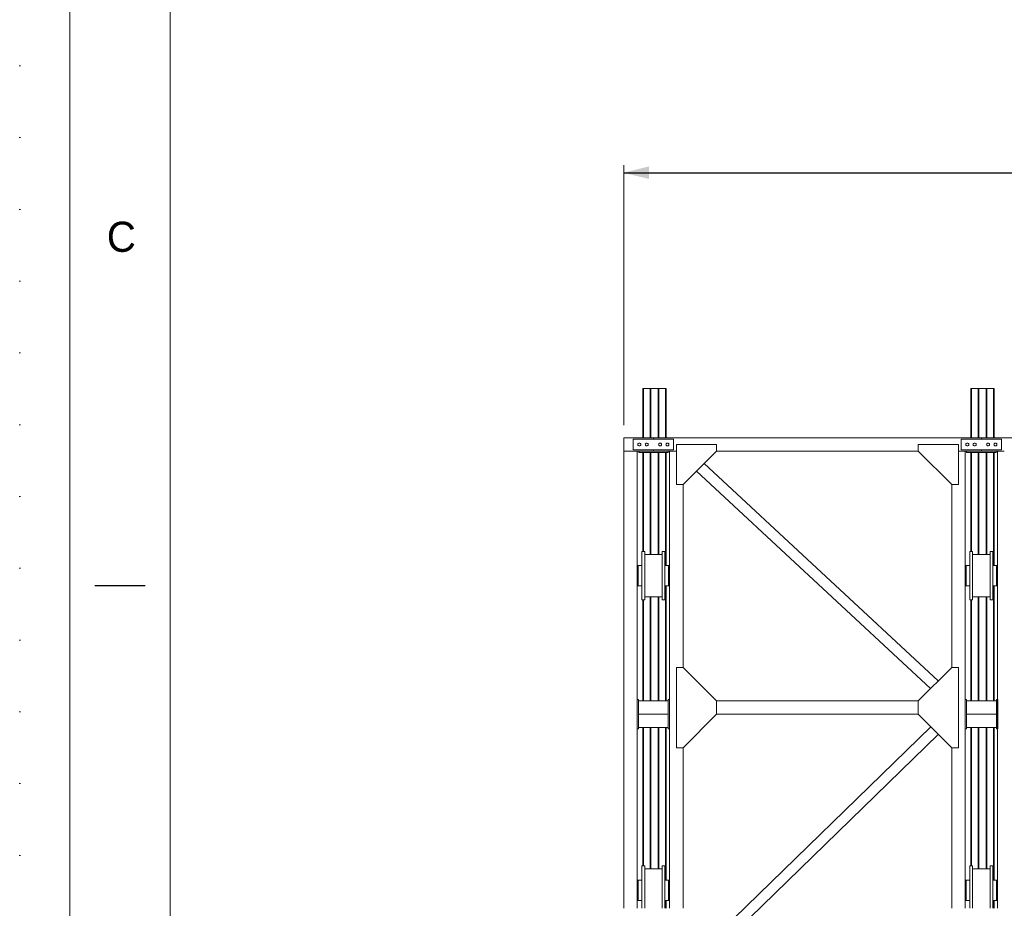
# Model space of a CAD drawing. Header units: millimetres. Extents: x 53056 to 116131, y -669674 to -625124.
# Tile 75 of 168: x 53056 to 60411, y -644521 to -637882. Entities that reach past the tile are written whole.
import ezdxf
from ezdxf.enums import TextEntityAlignment as Align

# ---------------------------------------------------------------- set-up
doc = ezdxf.new("R2010")
doc.units = ezdxf.units.MM
doc.header["$MEASUREMENT"] = 0
doc.linetypes.add('DGN Style 1', pattern=[536.199087, 0.892178, -535.306909])
doc.linetypes.add('DGN Style 2', pattern=[892.178182, 535.306909, -356.871273])
doc.layers.add('Side Cradle Stbd', color=7, linetype='Continuous', lineweight=0)
doc.layers.add('Side Slip Rails', color=7, linetype='Continuous', lineweight=0)
doc.styles.add('Style-ENGINEERING', font='ENGINEERING.shx')
doc.styles.add('Style-ENGINEERING_0', font='ENGINEERING.shx')
doc.dimstyles.new('MetricMM', dxfattribs={"dimtxt": 3, "dimasz": 3, "dimexe": 1.5, "dimexo": 1.5, "dimgap": 1.5, "dimtad": 1, "dimdec": 0, "dimzin": 7, "dimtxsty": 'Style-ENGINEERING_0', "dimcen": 0.09, "dimclrd": 1, "dimclre": 1, "dimclrt": 7, "dimadec": 0, "dimazin": 3, "dimtfac": 1, "dimtdec": 0, "dimtofl": 0, "dimtmove": 0, "dimatfit": 3, "dimfxl": 1, "dimtzin": 7, "dimlwd": -1, "dimlwe": 0, "dimarcsym": 0})

# ---------------------------------------------------------------- blocks, each defined once
blk = doc.blocks.new('*U56')
blk.add_line((-408.047, 70.53), (-413.047, 70.53))
at = {"color": 7, "linetype": 'Continuous', "lineweight": 0, "flags": 128}
blk.add_lwpolyline([(-415.547, 292.03), (415.453, 292.03), (415.453, -291.97), (-415.547, -291.97), (-415.547, 292.03)], close=True, dxfattribs=at)
at = {"color": 7, "linetype": 'Continuous', "lineweight": 13, "flags": 128}
blk.add_lwpolyline([(-405.547, 282.03), (405.453, 282.03), (405.453, -281.97), (-405.547, -281.97), (-405.547, 282.03)], close=True, dxfattribs=at)
at = {"insert": (-410.422, 105.28), "char_height": 3, "attachment_point": 5, "line_spacing_factor": 1.2, "style": 'Style-ENGINEERING'}
blk.add_mtext('C', dxfattribs=at)
blk = doc.blocks.new('*D65')
at = {"color": 1, "linetype": 'Continuous', "lineweight": 0, "transparency": 16777216}
for p, q in [((-28148.2, 2795.9), (-28148.2, 4738.4)), ((-7107.8, 2795.9), (-7107.8, 4738.4))]:
    blk.add_line(p, q, dxfattribs=at)
at = {"color": 1, "linetype": 'Continuous', "transparency": 16777216}
blk.add_line((-28148.2, 4682.1), (-7107.8, 4682.1), dxfattribs=at)
at = {"color": 1, "linetype": 'Continuous', "lineweight": 0, "transparency": 16777216}
blk.add_solid([(-27960.7, 4635.3), (-28148.2, 4682.1), (-27960.7, 4729)], dxfattribs=at)
at = {"color": 1, "linetype": 'Continuous', "lineweight": 0, "transparency": 16777216, "extrusion": (0, 0, -1)}
blk.add_solid([(7295.3, 4729), (7107.8, 4682.1), (7295.3, 4635.3)], dxfattribs=at)
at = {"layer": 'Defpoints', "color": 7, "linetype": 'DGN Style 2', "lineweight": 0, "transparency": 16777216}
for p in [(-17628, 4682.1), (-7107.8, 4682.1), (-28148.2, 2702.2), (-7107.8, 2702.2)]:
    blk.add_point(p, dxfattribs=at)
at = {"color": 7, "linetype": 'Continuous', "lineweight": 0, "transparency": 16777216, "style": 'Style-ENGINEERING'}
blk.add_text('21 040', height=187.5, dxfattribs=at).set_placement((-18087.1, 4869.6), align=Align.MIDDLE_LEFT)
blk = doc.blocks.new('*U63')
at = {"color": 1, "linetype": 'Continuous'}
dim = blk.add_linear_dim(base=(-7107.8, 4682.1), p1=(-28148.2, 2702.2), p2=(-7107.8, 2702.2), text='\\FSTANDARD;<>', dimstyle='MetricMM', override={"dimtxt": 187.5, "dimasz": 187.5, "dimexe": 56.25, "dimexo": 93.75, "dimgap": 93.75}, dxfattribs=at)
dim.commit()
dim.dimension.update_dxf_attribs({"geometry": '*D65', "text_midpoint": (-17628, 4682.1)})
blk = doc.blocks.new('*U58')
at = {"color": 1, "linetype": 'Continuous'}
blk.add_blockref('*U63', (0, 0), dxfattribs=at)
blk = doc.blocks.new('*U55')
at = {"color": 7, "linetype": 'DGN Style 1', "lineweight": 0, "flags": 128}
blk.add_lwpolyline([(-31537.5, 22275), (31537.5, 22275), (31537.5, -22275), (-31537.5, -22275), (-31537.5, 22275)], close=True, dxfattribs=at)
at = {"layer": 'Side Cradle Stbd', "color": 7, "linetype": 'Continuous', "lineweight": 0}
for p, q in [((-27025.3, 6393.7), (-27025.3, 6293.7)), ((-27025.3, 6393.7), (-26804.1, 6393.7)), ((-26954.1, 6303.7), (-26954.1, 6383.7)), ((-26954.1, 6383.7), (-26654.1, 6383.7)), ((-26898.1, 6343.7), (-26899, 6347.9)), ((-26849.9, 6353.8), (-26854.1, 6354.7)), ((-24354.4, 6393.7), (-26804.1, 6393.7)), ((-26744, 6347.9), (-26743.1, 6343.7)), ((-26694.9, 6333.5), (-26691.3, 6335.9)), ((-26654.1, 6383.7), (-26654.1, 6303.7)), ((-24504.4, 6303.7), (-24504.4, 6383.7)), ((-24504.4, 6383.7), (-24204.4, 6383.7)), ((-24448.4, 6343.7), (-24449.2, 6347.9)), ((-24400.2, 6353.8), (-24404.4, 6354.7)), ((-23554.1, 6393.7), (-24354.4, 6393.7)), ((-24294.2, 6347.9), (-24293.4, 6343.7)), ((-24245.2, 6333.5), (-24241.6, 6335.9)), ((-24204.4, 6383.7), (-24204.4, 6303.7)), ((-27025.3, 6293.7), (-27025.3, 4393.4)), ((-26654.1, 6303.7), (-26954.1, 6303.7)), ((-26925.3, 6293.7), (-26925.3, 4393.4)), ((-26925.3, 6293.7), (-26804.1, 6293.7)), ((-26914.1, 6283.7), (-26914.1, 6293.7)), ((-26914.1, 6283.7), (-26889.6, 6283.7)), ((-26682.9, 6293.7), (-26804.1, 6293.7)), ((-26694.1, 6283.7), (-26694.1, 6293.7)), ((-26682.9, 4393.4), (-26682.9, 6293.7)), ((-24825.6, 6293.7), (-26332.9, 6293.7)), ((-24204.4, 6303.7), (-24504.4, 6303.7)), ((-24475.6, 6293.7), (-24475.6, 4438.8)), ((-24354.4, 6293.7), (-24475.6, 6293.7)), ((-24464.4, 6283.7), (-24464.4, 6293.7)), ((-24464.4, 6283.7), (-24439.9, 6283.7)), ((-24233.2, 6293.7), (-24354.4, 6293.7)), ((-24244.4, 6283.7), (-24244.4, 6293.7)), ((-24233.2, 4393.4), (-24233.2, 6293.7)), ((-24676.9, 4577.6), (-26425.1, 6201.4)), ((-24733.5, 4521), (-26481.7, 6144.8)), ((-26582.9, 4678.8), (-26582.9, 6043.7)), ((-24575.6, 6043.7), (-24575.6, 4678.8)), ((-26889.4, 5545), (-26889.4, 5531.2)), ((-26869.4, 5522.8), (-26739.4, 5522.8)), ((-26739.4, 5545), (-26739.4, 5531.2)), ((-24439.7, 5545), (-24439.7, 5531.2)), ((-24419.7, 5522.8), (-24289.7, 5522.8)), ((-24289.7, 5545), (-24289.7, 5531.2)), ((-26925.3, 5403.8), (-26922.9, 5403.8)), ((-26922.9, 5400.8), (-26922.9, 5403.8)), ((-26917.9, 5440), (-26917.9, 5434.2)), ((-26917.9, 5417.7), (-26917.9, 5434.2)), ((-26889.4, 5434.2), (-26889.4, 5440)), ((-26869.4, 5433.2), (-26869.4, 5363.8)), ((-26719.4, 5433.2), (-26719.4, 5363.8)), ((-26685.9, 5440), (-26685.9, 5434.2)), ((-26685.9, 5417.7), (-26685.9, 5434.2)), ((-26685.9, 5403.8), (-26682.9, 5403.8)), ((-24475.6, 5403.8), (-24473.2, 5403.8)), ((-24473.2, 5400.8), (-24473.2, 5403.8)), ((-24473.2, 5400.8), (-24473.2, 5399.2)), ((-24473.2, 5399.2), (-24473.2, 5393)), ((-24473.2, 5393), (-24473.2, 5392.4)), ((-24473.2, 5392.4), (-24473.2, 5392.1)), ((-24473.2, 5392.1), (-24473.2, 5392.1)), ((-24468.2, 5440), (-24468.2, 5434.2)), ((-24468.2, 5417.7), (-24468.2, 5434.2)), ((-24439.7, 5434.2), (-24439.7, 5440)), ((-24419.7, 5433.2), (-24419.7, 5363.8)), ((-24269.7, 5433.2), (-24269.7, 5363.8)), ((-24236.2, 5440), (-24236.2, 5434.2)), ((-24236.2, 5417.7), (-24236.2, 5434.2)), ((-24236.2, 5403.8), (-24233.2, 5403.8)), ((-26922.9, 5323.8), (-26925.3, 5323.8)), ((-26917.9, 5363.8), (-26917.9, 5334.7)), ((-26682.9, 5323.8), (-26685.9, 5323.8)), ((-24473.2, 5323.8), (-24475.6, 5323.8)), ((-24473.2, 5348.5), (-24473.2, 5347.1)), ((-24473.2, 5335.5), (-24473.2, 5335.3)), ((-24473.2, 5335.3), (-24473.2, 5335.2)), ((-24473.2, 5335.2), (-24473.2, 5334.7)), ((-24473.2, 5334.7), (-24473.2, 5334.4)), ((-24473.2, 5326.9), (-24473.2, 5326.3)), ((-24468.2, 5363.8), (-24468.2, 5334.7)), ((-24439.7, 5334.7), (-24439.7, 5331.6)), ((-24439.7, 5309.9), (-24439.7, 5307.9)), ((-24439.7, 5307.9), (-24439.7, 5294.5)), ((-24233.2, 5323.8), (-24236.2, 5323.8)), ((-24439.7, 5293.4), (-24439.7, 5292.7)), ((-26739.4, 5204.8), (-26869.4, 5204.8)), ((-24289.7, 5204.8), (-24419.7, 5204.8)), ((-26632.9, 4678.8), (-26582.9, 4678.8)), ((-26632.9, 4678.8), (-26632.9, 4393.4)), ((-26582.9, 4678.8), (-26332.9, 4428.8)), ((-24575.6, 4678.8), (-24825.6, 4428.8)), ((-24525.6, 4678.8), (-24575.6, 4678.8)), ((-24525.6, 4678.8), (-24525.6, 4393.4)), ((-26925.9, 4438.8), (-26915.9, 4438.8)), ((-26925.9, 4393.4), (-26925.9, 4438.8)), ((-26915.9, 4438.8), (-26915.9, 4428.8)), ((-26915.9, 4393.4), (-26915.9, 4428.8)), ((-26692.9, 4428.8), (-26915.9, 4428.8)), ((-26692.9, 4438.8), (-26682.9, 4438.8)), ((-26692.9, 4428.8), (-26692.9, 4438.8)), ((-26692.9, 4428.8), (-26692.9, 4393.4)), ((-24825.6, 4428.8), (-26332.9, 4428.8)), ((-26332.9, 4428.8), (-26332.9, 4393.4)), ((-24825.6, 4428.8), (-24825.6, 4393.4)), ((-24475.6, 4438.8), (-24465.6, 4438.8)), ((-24475.6, 4393.4), (-24475.6, 4438.8)), ((-24465.6, 4438.8), (-24465.6, 4428.8)), ((-24465.6, 4393.4), (-24465.6, 4428.8)), ((-24242.6, 4428.8), (-24465.6, 4428.8)), ((-24242.6, 4438.8), (-24232.6, 4438.8)), ((-24242.6, 4428.8), (-24242.6, 4438.8)), ((-24242.6, 4428.8), (-24242.6, 4393.4)), ((-24232.6, 4438.8), (-24232.6, 4393.4)), ((-27025.3, 4393.4), (-27025.3, 2878.8)), ((-26925.9, 4388.8), (-26925.9, 4393.4)), ((-26925.3, 4393.4), (-26925.3, 2878.8)), ((-26915.9, 4328.8), (-26915.9, 4393.4)), ((-26692.9, 4393.4), (-26692.9, 4328.8)), ((-26682.9, 2878.8), (-26682.9, 4393.4)), ((-26632.9, 4393.4), (-26632.9, 4078.8)), ((-26332.9, 4393.4), (-26332.9, 4328.8)), ((-24825.6, 4393.4), (-24825.6, 4328.8)), ((-24525.6, 4393.4), (-24525.6, 4078.8)), ((-24475.6, 4388.8), (-24475.6, 4393.4)), ((-24465.6, 4328.8), (-24465.6, 4393.4)), ((-24242.6, 4393.4), (-24242.6, 4328.8)), ((-24233.2, 2878.8), (-24233.2, 4393.4)), ((-24232.6, 4393.4), (-24232.6, 4388.8)), ((-26915.9, 4328.8), (-26915.9, 4228.8)), ((-26692.9, 4328.8), (-26915.9, 4328.8)), ((-26692.9, 4228.8), (-26692.9, 4328.8)), ((-26582.9, 4078.8), (-26332.9, 4328.8)), ((-26332.9, 4328.8), (-24825.6, 4328.8)), ((-24575.6, 4078.8), (-24825.6, 4328.8)), ((-24465.6, 4328.8), (-24465.6, 4228.8)), ((-24242.6, 4328.8), (-24465.6, 4328.8)), ((-24242.6, 4228.8), (-24242.6, 4328.8)), ((-26915.9, 4218.8), (-26925.9, 4218.8)), ((-26692.9, 4228.8), (-26915.9, 4228.8)), ((-26915.9, 4228.8), (-26915.9, 4218.8)), ((-26692.9, 4218.8), (-26692.9, 4228.8)), ((-26682.9, 4218.8), (-26692.9, 4218.8)), ((-26484.4, 2530.6), (-24732.4, 4235.6)), ((-24465.6, 4218.8), (-24475.6, 4218.8)), ((-24475.6, 4218.8), (-24475.6, 2878.8)), ((-24242.6, 4228.8), (-24465.6, 4228.8)), ((-24465.6, 4228.8), (-24465.6, 4218.8)), ((-24242.6, 4218.8), (-24242.6, 4228.8)), ((-24232.6, 4218.8), (-24242.6, 4218.8)), ((-26427.8, 2474), (-24675.8, 4179)), ((-26632.9, 4078.8), (-26582.9, 4078.8)), ((-26582.9, 2878.8), (-26582.9, 4078.8)), ((-24575.6, 4078.8), (-24575.6, 2878.8)), ((-24525.6, 4078.8), (-24575.6, 4078.8)), ((-26889.4, 3195), (-26889.4, 3181.2)), ((-26869.4, 3172.8), (-26739.4, 3172.8)), ((-26739.4, 3195), (-26739.4, 3181.2)), ((-24439.7, 3195), (-24439.7, 3181.2)), ((-24419.7, 3172.8), (-24289.7, 3172.8)), ((-24289.7, 3195), (-24289.7, 3181.2)), ((-26917.9, 3090), (-26917.9, 3084.2)), ((-26889.4, 3084.2), (-26889.4, 3090)), ((-26685.9, 3090), (-26685.9, 3084.2)), ((-24468.2, 3090), (-24468.2, 3084.2)), ((-24439.7, 3084.2), (-24439.7, 3090)), ((-24236.2, 3090), (-24236.2, 3084.2)), ((-26925.3, 3053.8), (-26922.9, 3053.8)), ((-26922.9, 3050.8), (-26922.9, 3053.8)), ((-26917.9, 3067.7), (-26917.9, 3084.2)), ((-26869.4, 3083.2), (-26869.4, 3013.8)), ((-26719.4, 3083.2), (-26719.4, 3013.8)), ((-26685.9, 3067.7), (-26685.9, 3084.2)), ((-26685.9, 3053.8), (-26682.9, 3053.8)), ((-24475.6, 3053.8), (-24473.2, 3053.8)), ((-24473.2, 3050.8), (-24473.2, 3053.8)), ((-24468.2, 3067.7), (-24468.2, 3084.2)), ((-24419.7, 3083.2), (-24419.7, 3013.8)), ((-24269.7, 3083.2), (-24269.7, 3013.8)), ((-24236.2, 3067.7), (-24236.2, 3084.2)), ((-24236.2, 3053.8), (-24233.2, 3053.8)), ((-26922.9, 2973.8), (-26925.3, 2973.8)), ((-26917.9, 3013.8), (-26917.9, 2984.7)), ((-26682.9, 2973.8), (-26685.9, 2973.8)), ((-24473.2, 2973.8), (-24475.6, 2973.8)), ((-24468.2, 3013.8), (-24468.2, 2984.7)), ((-24233.2, 2973.8), (-24236.2, 2973.8))]:
    blk.add_line(p, q, dxfattribs=at)
at = {"layer": 'Side Cradle Stbd', "color": 7, "linetype": 'Continuous', "lineweight": 0, "flags": 128}
for points in [[(-26898.1, 6343.7), (-26899, 6339.5), (-26901.3, 6335.9), (-26904.9, 6333.5), (-26909.1, 6332.7), (-26913.3, 6333.5), (-26916.9, 6335.9), (-26919.3, 6339.5), (-26920.1, 6343.7), (-26919.3, 6347.9), (-26916.9, 6351.5), (-26913.3, 6353.8), (-26909.1, 6354.7), (-26904.9, 6353.8), (-26901.3, 6351.5), (-26899, 6347.9)], [(-26849.9, 6353.8), (-26846.3, 6351.5), (-26844, 6347.9), (-26843.1, 6343.7), (-26844, 6339.5), (-26846.3, 6335.9), (-26849.9, 6333.5), (-26854.1, 6332.7), (-26858.3, 6333.5), (-26861.9, 6335.9), (-26864.3, 6339.5), (-26865.1, 6343.7), (-26864.3, 6347.9), (-26861.9, 6351.5), (-26858.3, 6353.8), (-26854.1, 6354.7)], [(-26804.1, 6393.7), (-26804.1, 6393.7), (-26804.1, 6383.7)], [(-26744, 6347.9), (-26746.3, 6351.5), (-26749.9, 6353.8), (-26754.1, 6354.7), (-26758.3, 6353.8), (-26761.9, 6351.5), (-26764.3, 6347.9), (-26765.1, 6343.7), (-26764.3, 6339.5), (-26761.9, 6335.9), (-26758.3, 6333.5), (-26754.1, 6332.7), (-26749.9, 6333.5), (-26746.3, 6335.9), (-26744, 6339.5), (-26743.1, 6343.7)], [(-26694.9, 6333.5), (-26699.1, 6332.7), (-26703.3, 6333.5), (-26706.9, 6335.9), (-26709.3, 6339.5), (-26710.1, 6343.7), (-26709.3, 6347.9), (-26706.9, 6351.5), (-26703.3, 6353.8), (-26699.1, 6354.7), (-26694.9, 6353.8), (-26691.3, 6351.5), (-26689, 6347.9), (-26688.1, 6343.7), (-26689, 6339.5), (-26691.3, 6335.9)], [(-26332.9, 6343.7), (-26632.9, 6343.7), (-26632.9, 6043.7), (-26582.9, 6043.7), (-26332.9, 6293.7), (-26332.9, 6343.7)], [(-24825.6, 6343.7), (-24525.6, 6343.7), (-24525.6, 6043.7), (-24575.6, 6043.7), (-24825.6, 6293.7), (-24825.6, 6343.7)], [(-24448.4, 6343.7), (-24449.2, 6339.5), (-24451.6, 6335.9), (-24455.2, 6333.5), (-24459.4, 6332.7), (-24463.6, 6333.5), (-24467.2, 6335.9), (-24469.6, 6339.5), (-24470.4, 6343.7), (-24469.6, 6347.9), (-24467.2, 6351.5), (-24463.6, 6353.8), (-24459.4, 6354.7), (-24455.2, 6353.8), (-24451.6, 6351.5), (-24449.2, 6347.9)], [(-24400.2, 6353.8), (-24396.6, 6351.5), (-24394.2, 6347.9), (-24393.4, 6343.7), (-24394.2, 6339.5), (-24396.6, 6335.9), (-24400.2, 6333.5), (-24404.4, 6332.7), (-24408.6, 6333.5), (-24412.2, 6335.9), (-24414.6, 6339.5), (-24415.4, 6343.7), (-24414.6, 6347.9), (-24412.2, 6351.5), (-24408.6, 6353.8), (-24404.4, 6354.7)], [(-24354.4, 6393.7), (-24354.4, 6393.7), (-24354.4, 6383.7)], [(-24294.2, 6347.9), (-24296.6, 6351.5), (-24300.2, 6353.8), (-24304.4, 6354.7), (-24308.6, 6353.8), (-24312.2, 6351.5), (-24314.6, 6347.9), (-24315.4, 6343.7), (-24314.6, 6339.5), (-24312.2, 6335.9), (-24308.6, 6333.5), (-24304.4, 6332.7), (-24300.2, 6333.5), (-24296.6, 6335.9), (-24294.2, 6339.5), (-24293.4, 6343.7)], [(-24245.2, 6333.5), (-24249.4, 6332.7), (-24253.6, 6333.5), (-24257.2, 6335.9), (-24259.6, 6339.5), (-24260.4, 6343.7), (-24259.6, 6347.9), (-24257.2, 6351.5), (-24253.6, 6353.8), (-24249.4, 6354.7), (-24245.2, 6353.8), (-24241.6, 6351.5), (-24239.2, 6347.9), (-24238.4, 6343.7), (-24239.2, 6339.5), (-24241.6, 6335.9)], [(-27025.3, 6293.7), (-27025.3, 6293.7), (-26925.3, 6293.7), (-26925.3, 6293.7)], [(-26694.1, 6283.7), (-26754.1, 6283.7), (-26804.1, 6283.7), (-26889.6, 6283.7)], [(-26804.1, 6303.7), (-26804.1, 6293.7), (-26804.1, 6293.7)], [(-26632.9, 6293.7), (-26682.9, 6293.7), (-26682.9, 6293.7)], [(-24525.6, 6293.7), (-24475.6, 6293.7), (-24475.6, 6293.7)], [(-24244.4, 6283.7), (-24304.4, 6283.7), (-24354.4, 6283.7), (-24439.9, 6283.7)], [(-24354.4, 6303.7), (-24354.4, 6293.7), (-24354.4, 6293.7)], [(-24183.2, 6293.7), (-24233.2, 6293.7), (-24233.2, 6293.7)], [(-26889.4, 5545), (-26869.4, 5545), (-26869.4, 5545)], [(-26869.4, 5182.6), (-26869.4, 5182.6), (-26889.4, 5182.6), (-26889.4, 5196.4), (-26889.4, 5235.7), (-26889.4, 5294.5), (-26889.4, 5363.8), (-26889.4, 5433.2), (-26889.4, 5491.9), (-26889.4, 5531.2)], [(-26869.4, 5433.2), (-26869.4, 5491.9), (-26869.4, 5531.2), (-26869.4, 5545)], [(-26739.4, 5545), (-26719.4, 5545), (-26719.4, 5545)], [(-26739.4, 5363.8), (-26739.4, 5363.8), (-26739.4, 5433.2), (-26739.4, 5491.9), (-26739.4, 5531.2)], [(-26719.4, 5433.2), (-26719.4, 5491.9), (-26719.4, 5531.2), (-26719.4, 5545)], [(-24439.7, 5545), (-24419.7, 5545), (-24419.7, 5545)], [(-24419.7, 5182.6), (-24419.7, 5182.6), (-24439.7, 5182.6), (-24439.7, 5196.4), (-24439.7, 5235.7), (-24439.7, 5294.5), (-24439.7, 5363.8), (-24439.7, 5433.2), (-24439.7, 5491.9), (-24439.7, 5531.2)], [(-24419.7, 5433.2), (-24419.7, 5491.9), (-24419.7, 5531.2), (-24419.7, 5545)], [(-24289.7, 5545), (-24269.7, 5545), (-24269.7, 5545)], [(-24289.7, 5363.8), (-24289.7, 5433.2), (-24289.7, 5491.9), (-24289.7, 5531.2)], [(-24269.7, 5433.2), (-24269.7, 5491.9), (-24269.7, 5531.2), (-24269.7, 5545)], [(-26917.9, 5440), (-26917.9, 5440), (-26922.9, 5440), (-26922.9, 5434.2), (-26922.9, 5417.7), (-26922.9, 5393), (-26922.9, 5363.8), (-26922.9, 5334.7), (-26922.9, 5309.9), (-26922.9, 5293.4), (-26922.9, 5287.6), (-26917.9, 5287.6), (-26917.9, 5287.6)], [(-26922.9, 5393), (-26922.9, 5399.2), (-26922.9, 5400.8)], [(-26922.9, 5392.1), (-26922.9, 5392.1), (-26922.9, 5392.4), (-26922.9, 5393)], [(-26889.4, 5440), (-26917.9, 5440), (-26917.9, 5440)], [(-26917.9, 5417.7), (-26917.9, 5393), (-26917.9, 5363.8), (-26917.9, 5334.7), (-26917.9, 5334.7)], [(-26690.9, 5440), (-26690.9, 5440), (-26719.4, 5440)], [(-26685.9, 5440), (-26685.9, 5440), (-26690.9, 5440), (-26690.9, 5434.2), (-26690.9, 5417.7), (-26690.9, 5393), (-26690.9, 5363.8), (-26690.9, 5363.8)], [(-26685.9, 5417.7), (-26685.9, 5393), (-26685.9, 5363.8), (-26685.9, 5334.7), (-26685.9, 5309.9), (-26685.9, 5293.4), (-26685.9, 5287.6)], [(-24468.2, 5440), (-24468.2, 5440), (-24473.2, 5440), (-24473.2, 5434.2), (-24473.2, 5417.7), (-24473.2, 5393), (-24473.2, 5363.8), (-24473.2, 5334.7), (-24473.2, 5309.9), (-24473.2, 5293.4), (-24473.2, 5287.6), (-24468.2, 5287.6), (-24468.2, 5287.6)], [(-24439.7, 5440), (-24468.2, 5440), (-24468.2, 5440)], [(-24468.2, 5417.7), (-24468.2, 5393), (-24468.2, 5363.8), (-24468.2, 5334.7), (-24468.2, 5309.9), (-24468.2, 5309.9)], [(-24241.2, 5440), (-24241.2, 5440), (-24269.7, 5440)], [(-24236.2, 5440), (-24236.2, 5440), (-24241.2, 5440), (-24241.2, 5434.2), (-24241.2, 5417.7), (-24241.2, 5393), (-24241.2, 5363.8), (-24241.2, 5363.8)], [(-24236.2, 5417.7), (-24236.2, 5393), (-24236.2, 5363.8), (-24236.2, 5334.7), (-24236.2, 5309.9), (-24236.2, 5293.4), (-24236.2, 5287.6)], [(-26922.9, 5334.7), (-26922.9, 5335.2), (-26922.9, 5335.3), (-26922.9, 5335.5), (-26922.9, 5335.5), (-26922.9, 5335.5), (-26922.9, 5347.1), (-26922.9, 5348.5), (-26922.9, 5348.5), (-26922.9, 5348.5), (-26922.9, 5348.5)], [(-26922.9, 5323.8), (-26922.9, 5326.3), (-26922.9, 5326.9), (-26922.9, 5326.9), (-26922.9, 5326.9), (-26922.9, 5334.4), (-26922.9, 5334.7)], [(-26917.9, 5334.7), (-26917.9, 5334.7), (-26917.9, 5309.9)], [(-26917.9, 5309.9), (-26917.9, 5309.9), (-26917.9, 5293.4), (-26917.9, 5287.6), (-26889.4, 5287.6)], [(-26889.4, 5309.9), (-26889.4, 5309.9), (-26889.4, 5331.6), (-26889.4, 5334.7), (-26889.4, 5334.7)], [(-26889.4, 5294.5), (-26889.4, 5307.9), (-26889.4, 5309.9), (-26889.4, 5309.9)], [(-26869.4, 5182.6), (-26869.4, 5196.4), (-26869.4, 5235.7), (-26869.4, 5294.5), (-26869.4, 5363.8)], [(-26719.4, 5182.6), (-26719.4, 5182.6), (-26739.4, 5182.6), (-26739.4, 5196.4), (-26739.4, 5235.7), (-26739.4, 5294.5), (-26739.4, 5363.8)], [(-26719.4, 5182.6), (-26719.4, 5196.4), (-26719.4, 5235.7), (-26719.4, 5294.5), (-26719.4, 5363.8)], [(-26690.9, 5363.8), (-26690.9, 5363.8), (-26690.9, 5334.7)], [(-26690.9, 5334.7), (-26690.9, 5334.7), (-26690.9, 5309.9), (-26690.9, 5293.4), (-26690.9, 5287.6)], [(-24473.2, 5347.1), (-24473.2, 5335.5), (-24473.2, 5335.5)], [(-24473.2, 5334.4), (-24473.2, 5326.9), (-24473.2, 5326.9), (-24473.2, 5326.9)], [(-24473.2, 5326.3), (-24473.2, 5323.8), (-24473.2, 5323.8)], [(-24468.2, 5334.7), (-24468.2, 5334.7), (-24468.2, 5309.9), (-24468.2, 5293.4), (-24468.2, 5287.6), (-24439.7, 5287.6)], [(-24439.7, 5331.6), (-24439.7, 5309.9), (-24439.7, 5309.9)], [(-24419.7, 5182.6), (-24419.7, 5196.4), (-24419.7, 5235.7), (-24419.7, 5294.5), (-24419.7, 5363.8)], [(-24269.7, 5182.6), (-24269.7, 5182.6), (-24289.7, 5182.6), (-24289.7, 5196.4), (-24289.7, 5235.7), (-24289.7, 5294.5), (-24289.7, 5363.8)], [(-24269.7, 5182.6), (-24269.7, 5196.4), (-24269.7, 5235.7), (-24269.7, 5294.5), (-24269.7, 5363.8)], [(-24241.2, 5363.8), (-24241.2, 5363.8), (-24241.2, 5334.7)], [(-24241.2, 5334.7), (-24241.2, 5334.7), (-24241.2, 5309.9), (-24241.2, 5293.4), (-24241.2, 5287.6)], [(-26889.4, 5287.6), (-26889.4, 5287.6), (-26889.4, 5287.6), (-26889.4, 5292.7), (-26889.4, 5293.4), (-26889.4, 5293.4), (-26889.4, 5294.5)], [(-26719.4, 5287.6), (-26690.9, 5287.6), (-26690.9, 5287.6)], [(-26690.9, 5287.6), (-26690.9, 5287.6), (-26685.9, 5287.6), (-26685.9, 5287.6)], [(-24439.7, 5294.5), (-24439.7, 5293.4), (-24439.7, 5293.4)], [(-24439.7, 5292.7), (-24439.7, 5287.6), (-24439.7, 5287.6)], [(-24269.7, 5287.6), (-24241.2, 5287.6), (-24241.2, 5287.6)], [(-24241.2, 5287.6), (-24241.2, 5287.6), (-24236.2, 5287.6), (-24236.2, 5287.6)], [(-26925.9, 4218.8), (-26925.9, 4238.3), (-26925.9, 4328.8), (-26925.9, 4388.8)], [(-24475.6, 4218.8), (-24475.6, 4238.3), (-24475.6, 4328.8), (-24475.6, 4388.8)], [(-24232.6, 4388.8), (-24232.6, 4328.8), (-24232.6, 4238.3), (-24232.6, 4218.8)], [(-26889.4, 3195), (-26869.4, 3195), (-26869.4, 3195)], [(-26889.4, 2878.8), (-26889.4, 2885.7), (-26889.4, 2944.5), (-26889.4, 3013.8), (-26889.4, 3083.2), (-26889.4, 3141.9), (-26889.4, 3181.2)], [(-26869.4, 3083.2), (-26869.4, 3141.9), (-26869.4, 3181.2), (-26869.4, 3195)], [(-26739.4, 3195), (-26719.4, 3195), (-26719.4, 3195)], [(-26739.4, 2878.8), (-26739.4, 2885.7), (-26739.4, 2944.5), (-26739.4, 3013.8), (-26739.4, 3083.2), (-26739.4, 3141.9), (-26739.4, 3181.2)], [(-26719.4, 3083.2), (-26719.4, 3141.9), (-26719.4, 3181.2), (-26719.4, 3195)], [(-24439.7, 3195), (-24419.7, 3195), (-24419.7, 3195)], [(-24439.7, 2878.8), (-24439.7, 2885.7), (-24439.7, 2944.5), (-24439.7, 3013.8), (-24439.7, 3083.2), (-24439.7, 3141.9), (-24439.7, 3181.2)], [(-24419.7, 3083.2), (-24419.7, 3141.9), (-24419.7, 3181.2), (-24419.7, 3195)], [(-24289.7, 3195), (-24269.7, 3195), (-24269.7, 3195)], [(-24289.7, 3013.8), (-24289.7, 3083.2), (-24289.7, 3141.9), (-24289.7, 3181.2)], [(-24269.7, 3083.2), (-24269.7, 3141.9), (-24269.7, 3181.2), (-24269.7, 3195)], [(-26917.9, 3090), (-26917.9, 3090), (-26922.9, 3090), (-26922.9, 3084.2), (-26922.9, 3067.7), (-26922.9, 3043), (-26922.9, 3013.8), (-26922.9, 2984.7), (-26922.9, 2959.9), (-26922.9, 2943.4), (-26922.9, 2937.6), (-26917.9, 2937.6), (-26917.9, 2937.6)], [(-26889.4, 3090), (-26917.9, 3090), (-26917.9, 3090)], [(-26690.9, 3090), (-26690.9, 3090), (-26719.4, 3090)], [(-26685.9, 3090), (-26685.9, 3090), (-26690.9, 3090), (-26690.9, 3084.2), (-26690.9, 3067.7), (-26690.9, 3067.7)], [(-24468.2, 3090), (-24468.2, 3090), (-24473.2, 3090), (-24473.2, 3084.2), (-24473.2, 3067.7), (-24473.2, 3043), (-24473.2, 3013.8), (-24473.2, 2984.7), (-24473.2, 2959.9), (-24473.2, 2943.4), (-24473.2, 2937.6), (-24468.2, 2937.6), (-24468.2, 2937.6)], [(-24439.7, 3090), (-24468.2, 3090), (-24468.2, 3090)], [(-24241.2, 3090), (-24241.2, 3090), (-24269.7, 3090)], [(-24236.2, 3090), (-24236.2, 3090), (-24241.2, 3090), (-24241.2, 3084.2), (-24241.2, 3067.7), (-24241.2, 3043), (-24241.2, 3043)], [(-26922.9, 3043), (-26922.9, 3049.2), (-26922.9, 3050.8)], [(-26922.9, 3042.1), (-26922.9, 3042.1), (-26922.9, 3042.4), (-26922.9, 3043)], [(-26917.9, 3067.7), (-26917.9, 3043), (-26917.9, 3013.8), (-26917.9, 2984.7), (-26917.9, 2984.7)], [(-26690.9, 3067.7), (-26690.9, 3043), (-26690.9, 3043)], [(-26690.9, 3043), (-26690.9, 3013.8), (-26690.9, 3013.8)], [(-26685.9, 3067.7), (-26685.9, 3043), (-26685.9, 3013.8), (-26685.9, 2984.7), (-26685.9, 2959.9), (-26685.9, 2943.4), (-26685.9, 2937.6)], [(-24473.2, 3043), (-24473.2, 3049.2), (-24473.2, 3050.8)], [(-24473.2, 3042.1), (-24473.2, 3042.1), (-24473.2, 3042.4), (-24473.2, 3043)], [(-24468.2, 3067.7), (-24468.2, 3043), (-24468.2, 3013.8), (-24468.2, 2984.7), (-24468.2, 2984.7)], [(-24241.2, 3043), (-24241.2, 3013.8), (-24241.2, 3013.8)], [(-24236.2, 3067.7), (-24236.2, 3043), (-24236.2, 3013.8), (-24236.2, 2984.7), (-24236.2, 2959.9), (-24236.2, 2943.4), (-24236.2, 2937.6)], [(-26922.9, 2984.7), (-26922.9, 2985.2), (-26922.9, 2985.3), (-26922.9, 2985.5), (-26922.9, 2985.5), (-26922.9, 2985.5), (-26922.9, 2997.1), (-26922.9, 2998.5), (-26922.9, 2998.5), (-26922.9, 2998.5), (-26922.9, 2998.5)], [(-26922.9, 2973.8), (-26922.9, 2973.8), (-26922.9, 2973.8), (-26922.9, 2976.3), (-26922.9, 2976.9), (-26922.9, 2976.9), (-26922.9, 2976.9), (-26922.9, 2984.4), (-26922.9, 2984.7)], [(-26917.9, 2984.7), (-26917.9, 2984.7), (-26917.9, 2959.9), (-26917.9, 2943.4), (-26917.9, 2937.6), (-26889.4, 2937.6)], [(-26889.4, 2944.5), (-26889.4, 2957.9), (-26889.4, 2959.9), (-26889.4, 2959.9), (-26889.4, 2981.6), (-26889.4, 2984.7), (-26889.4, 2984.7), (-26889.4, 2984.7)], [(-26889.4, 2937.6), (-26889.4, 2937.6), (-26889.4, 2937.6), (-26889.4, 2942.7), (-26889.4, 2943.4), (-26889.4, 2943.4), (-26889.4, 2944.5)], [(-26869.4, 2878.8), (-26869.4, 2885.7), (-26869.4, 2944.5), (-26869.4, 3013.8)], [(-26719.4, 2878.8), (-26719.4, 2885.7), (-26719.4, 2944.5), (-26719.4, 3013.8)], [(-26690.9, 3013.8), (-26690.9, 3013.8), (-26690.9, 2984.7), (-26690.9, 2959.9)], [(-26690.9, 2959.9), (-26690.9, 2959.9), (-26690.9, 2943.4), (-26690.9, 2937.6)], [(-24473.2, 2984.7), (-24473.2, 2985.2), (-24473.2, 2985.3), (-24473.2, 2985.5), (-24473.2, 2985.5), (-24473.2, 2985.5), (-24473.2, 2997.1), (-24473.2, 2998.5), (-24473.2, 2998.5), (-24473.2, 2998.5), (-24473.2, 2998.5)], [(-24473.2, 2973.8), (-24473.2, 2973.8), (-24473.2, 2973.8), (-24473.2, 2976.3), (-24473.2, 2976.9), (-24473.2, 2976.9), (-24473.2, 2976.9), (-24473.2, 2984.4), (-24473.2, 2984.7)], [(-24468.2, 2984.7), (-24468.2, 2984.7), (-24468.2, 2959.9), (-24468.2, 2943.4), (-24468.2, 2937.6), (-24439.7, 2937.6)], [(-24439.7, 2959.9), (-24439.7, 2959.9), (-24439.7, 2981.6), (-24439.7, 2984.7), (-24439.7, 2984.7)], [(-24439.7, 2944.5), (-24439.7, 2957.9), (-24439.7, 2959.9), (-24439.7, 2959.9)], [(-24439.7, 2937.6), (-24439.7, 2937.6), (-24439.7, 2937.6), (-24439.7, 2942.7), (-24439.7, 2943.4), (-24439.7, 2943.4), (-24439.7, 2944.5)], [(-24419.7, 2878.8), (-24419.7, 2885.7), (-24419.7, 2944.5), (-24419.7, 3013.8)], [(-24289.7, 2878.8), (-24289.7, 2885.7), (-24289.7, 2944.5), (-24289.7, 3013.8), (-24289.7, 3013.8)], [(-24269.7, 2878.8), (-24269.7, 2885.7), (-24269.7, 2944.5), (-24269.7, 3013.8)], [(-24241.2, 3013.8), (-24241.2, 3013.8), (-24241.2, 2984.7), (-24241.2, 2959.9)], [(-24241.2, 2959.9), (-24241.2, 2959.9), (-24241.2, 2943.4), (-24241.2, 2937.6)], [(-26719.4, 2937.6), (-26690.9, 2937.6), (-26690.9, 2937.6)], [(-26690.9, 2937.6), (-26690.9, 2937.6), (-26685.9, 2937.6), (-26685.9, 2937.6)], [(-24269.7, 2937.6), (-24241.2, 2937.6), (-24241.2, 2937.6)], [(-24241.2, 2937.6), (-24241.2, 2937.6), (-24236.2, 2937.6), (-24236.2, 2937.6)]]:
    blk.add_lwpolyline(points, dxfattribs=at)
at = {"layer": 'Side Slip Rails', "color": 7, "linetype": 'Continuous', "lineweight": 0}
for p, q in [((-26883.8, 6393.7), (-26883.8, 6761.3)), ((-26879.1, 6393.7), (-26879.1, 6761.3)), ((-26828.8, 6393.7), (-26828.8, 6761.3)), ((-26823.8, 6393.7), (-26823.8, 6761.3)), ((-26768.8, 6393.7), (-26768.8, 6761.3)), ((-26763.8, 6393.7), (-26763.8, 6761.3)), ((-26713.4, 6393.7), (-26713.4, 6761.3)), ((-26708.8, 6393.7), (-26708.8, 6761.3)), ((-24433.8, 6761.3), (-24433.8, 6393.7)), ((-24429.1, 6761.3), (-24429.1, 6393.7)), ((-24378.8, 6761.3), (-24378.8, 6393.7)), ((-24373.8, 6761.3), (-24373.8, 6393.7)), ((-24318.8, 6761.3), (-24318.8, 6393.7)), ((-24313.8, 6761.3), (-24313.8, 6393.7)), ((-24263.4, 6761.3), (-24263.4, 6393.7)), ((-24258.8, 6761.3), (-24258.8, 6393.7)), ((-26883.8, 5545), (-26883.8, 6283.7)), ((-26879.1, 5545), (-26879.1, 6283.7)), ((-26828.8, 5522.8), (-26828.8, 6283.7)), ((-26823.8, 5522.8), (-26823.8, 6283.7)), ((-26768.8, 5522.8), (-26768.8, 6283.7)), ((-26763.8, 5522.8), (-26763.8, 6283.7)), ((-26713.4, 5440), (-26713.4, 6283.7)), ((-26708.8, 5440), (-26708.8, 6283.7)), ((-24433.8, 6283.7), (-24433.8, 5545)), ((-24429.1, 6283.7), (-24429.1, 5545)), ((-24378.8, 6283.7), (-24378.8, 5522.8)), ((-24373.8, 6283.7), (-24373.8, 5522.8)), ((-24318.8, 6283.7), (-24318.8, 5522.8)), ((-24313.8, 6283.7), (-24313.8, 5522.8)), ((-24263.4, 6283.7), (-24263.4, 5440)), ((-24258.8, 6283.7), (-24258.8, 5440)), ((-26713.4, 4428.8), (-26713.4, 5287.6)), ((-26708.8, 4428.8), (-26708.8, 5287.6)), ((-24263.4, 5287.6), (-24263.4, 4428.8)), ((-24258.8, 5287.6), (-24258.8, 4428.8)), ((-26883.8, 4428.8), (-26883.8, 5182.6)), ((-26879.1, 4428.8), (-26879.1, 5182.6)), ((-26828.8, 4428.8), (-26828.8, 5204.8)), ((-26823.8, 4428.8), (-26823.8, 5204.8)), ((-26768.8, 4428.8), (-26768.8, 5204.8)), ((-26763.8, 4428.8), (-26763.8, 5204.8)), ((-24433.8, 5182.6), (-24433.8, 4428.8)), ((-24429.1, 5182.6), (-24429.1, 4428.8)), ((-24378.8, 5204.8), (-24378.8, 4428.8)), ((-24373.8, 5204.8), (-24373.8, 4428.8)), ((-24318.8, 5204.8), (-24318.8, 4428.8)), ((-24313.8, 5204.8), (-24313.8, 4428.8)), ((-26883.8, 3195), (-26883.8, 4228.8)), ((-26879.1, 3195), (-26879.1, 4228.8)), ((-26828.8, 3172.8), (-26828.8, 4228.8)), ((-26823.8, 3172.8), (-26823.8, 4228.8)), ((-26768.8, 3172.8), (-26768.8, 4228.8)), ((-26763.8, 3172.8), (-26763.8, 4228.8)), ((-26713.4, 3090), (-26713.4, 4228.8)), ((-26708.8, 3090), (-26708.8, 4228.8)), ((-24433.8, 4228.8), (-24433.8, 3195)), ((-24429.1, 4228.8), (-24429.1, 3195)), ((-24378.8, 4228.8), (-24378.8, 3172.8)), ((-24373.8, 4228.8), (-24373.8, 3172.8)), ((-24318.8, 4228.8), (-24318.8, 3172.8)), ((-24313.8, 4228.8), (-24313.8, 3172.8)), ((-24263.4, 4228.8), (-24263.4, 3090)), ((-24258.8, 4228.8), (-24258.8, 3090)), ((-26713.4, 2878.8), (-26713.4, 2937.6)), ((-26708.8, 2878.8), (-26708.8, 2937.6)), ((-24263.4, 2937.6), (-24263.4, 2878.8)), ((-24258.8, 2937.6), (-24258.8, 2878.8))]:
    blk.add_line(p, q, dxfattribs=at)
at = {"layer": 'Side Slip Rails', "color": 7, "linetype": 'Continuous', "lineweight": 0, "flags": 128}
for points in [[(-26828.8, 6761.3), (-26879.1, 6761.3), (-26880.9, 6761.3), (-26882.4, 6761.3), (-26883.4, 6761.3), (-26883.8, 6761.3), (-26883.8, 6761.3)], [(-26763.8, 6761.3), (-26763.8, 6761.3), (-26764.1, 6761.3), (-26765.2, 6761.3), (-26766.8, 6761.3), (-26768.8, 6761.3), (-26823.8, 6761.3), (-26825.7, 6761.3), (-26827.3, 6761.3), (-26828.4, 6761.3), (-26828.8, 6761.3), (-26828.8, 6761.3)], [(-26708.8, 6761.3), (-26708.8, 6761.3), (-26709.1, 6761.3), (-26710.1, 6761.3), (-26711.6, 6761.3), (-26713.4, 6761.3), (-26763.8, 6761.3)], [(-24433.8, 6761.3), (-24433.8, 6761.3), (-24433.4, 6761.3), (-24432.4, 6761.3), (-24430.9, 6761.3), (-24429.1, 6761.3), (-24378.8, 6761.3)], [(-24378.8, 6761.3), (-24378.8, 6761.3), (-24378.4, 6761.3), (-24377.3, 6761.3), (-24375.7, 6761.3), (-24373.8, 6761.3), (-24318.8, 6761.3), (-24316.8, 6761.3), (-24315.2, 6761.3), (-24314.1, 6761.3), (-24313.8, 6761.3), (-24313.8, 6761.3)], [(-24313.8, 6761.3), (-24263.4, 6761.3), (-24261.6, 6761.3), (-24260.1, 6761.3), (-24259.1, 6761.3), (-24258.8, 6761.3), (-24258.8, 6761.3)]]:
    blk.add_lwpolyline(points, dxfattribs=at)
at = {"xscale": 74.99999999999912, "yscale": 74.99999999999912, "zscale": 74.99999999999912}
blk.add_blockref('*U56', (3.5, -2.2), dxfattribs=at)
at = {"color": 1, "linetype": 'Continuous'}
blk.add_blockref('*U58', (1122.8, 3691.5), dxfattribs=at)

msp = doc.modelspace()

# ---------------------------------------------------------------- block references
at = {"color": 7, "linetype": 'DGN Style 1', "lineweight": 0}
msp.add_blockref('*U55', (84593.95, -647399.35), dxfattribs=at)

doc.saveas('drawing.dxf')
